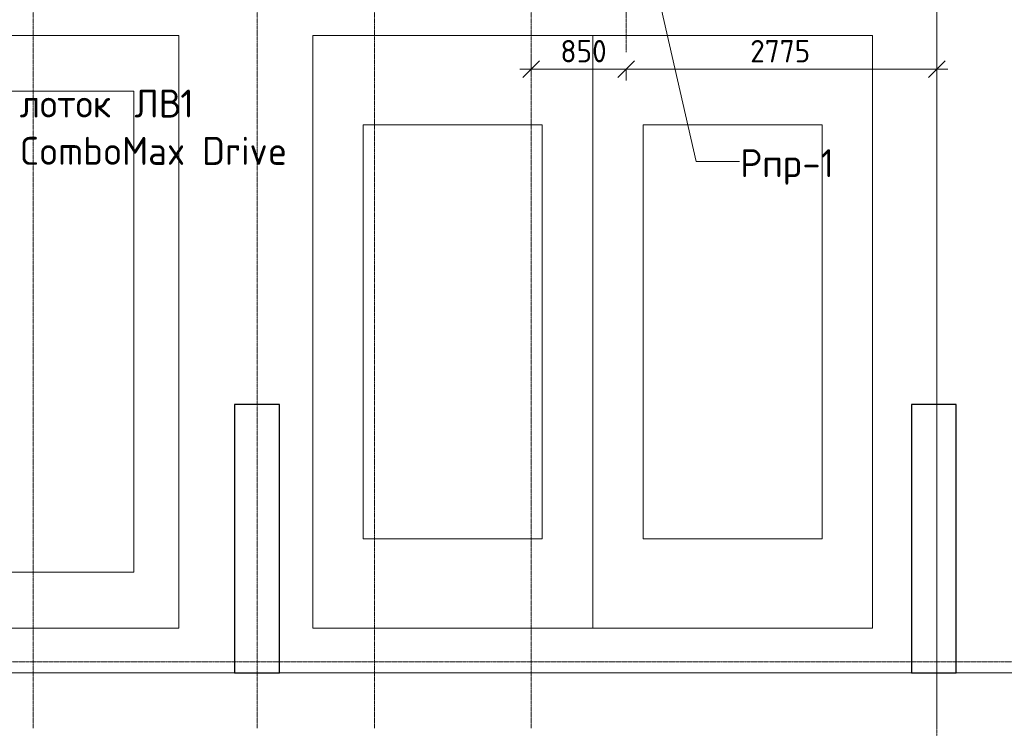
# Model space of a CAD drawing. Header units: millimetres. Extents: x 25887 to 100685, y -10965 to 131188.
# Tile 33 of 49: x 56904 to 65704, y 80105 to 86440. Entities that reach past the tile are written whole.
import ezdxf

# ---------------------------------------------------------------- set-up
doc = ezdxf.new("R2010")
doc.units = ezdxf.units.MM
doc.linetypes.add('4_ Штрихпунктир_ 10 х 2 мм', pattern=[14, 10, -2, 0, -2])
doc.linetypes.add('4_ Штрихпунктир_ 15 х 2 мм', pattern=[19, 15, -2, 0, -2])
for name, color, linetype, lineweight in [('A-ANNO-DIMS', 7, 'Continuous', 5), ('A-ANNO-DIMS-100', 7, 'Continuous', 5), ('A-DETL', 7, 'Continuous', 25), ('A-FLOR', 7, 'Continuous', 13), ('C-PRKG', 7, 'Continuous', 13), ('G-ANNO-TEXT', 7, 'Continuous', 5), ('M-EQPM-IDEN', 7, 'Continuous', 5), ('S-COLS', 7, 'Continuous', 25), ('S-GRID', 7, 'Continuous', 5)]:
    doc.layers.add(name, color=color, linetype=linetype, lineweight=lineweight)
doc.styles.add('GOST Common_2', font='GOST_Common.ttf', dxfattribs={"height": 200})
doc.styles.add('GOST Common_3', font='GOST_Common.ttf', dxfattribs={"height": 250})
doc.dimstyles.new('2_мм', dxfattribs={"dimscale": 304.8, "dimtxt": 201.142999, "dimasz": 0.492126, "dimexe": 0.328084, "dimexo": 0.492126, "dimgap": 0, "dimtad": 1, "dimdec": 0, "dimdsep": 46, "dimtxsty": 'GOST Common_2', "dimblk1": 'OBLIQUE', "dimblk2": 'OBLIQUE', "dimsah": 1, "dimcen": 0.09, "dimdle": 0.328084, "dimadec": 5, "dimazin": 2, "dimtfac": 1, "dimtdec": 4, "dimtix": 1, "dimtmove": 1, "dimatfit": 3, "dimfxl": 1, "dimtvp": 1, "dimtolj": 1, "dimtzin": 0, "dimarcsym": 2})
doc.dimstyles.new('2_мм_1', dxfattribs={"dimscale": 304.8, "dimtxt": 201.142999, "dimasz": 0.492126, "dimexe": 0.328084, "dimexo": 0.492126, "dimgap": 0, "dimtad": 1, "dimdec": 0, "dimdsep": 46, "dimtxsty": 'GOST Common_2', "dimblk1": 'OBLIQUE', "dimblk2": 'OBLIQUE', "dimsah": 1, "dimcen": 0.09, "dimdle": 0.328084, "dimadec": 5, "dimazin": 2, "dimtfac": 1, "dimtdec": 4, "dimtix": 1, "dimtmove": 0, "dimatfit": 3, "dimfxl": 1, "dimtvp": 1, "dimtolj": 1, "dimtzin": 0, "dimarcsym": 2})

# ---------------------------------------------------------------- blocks, each defined once
blk = doc.blocks.new('АР_Машиноместо - 4900x2400_М__5300х2500_-V22--02_Подвал_МП_часть Б')
at = {"layer": 'C-PRKG'}
for p, q in [((2500, 0), (0, 0)), ((0, 0), (0, -5300)), ((2500, 0), (2500, -5300)), ((450, -800), (450, -4500)), ((450, -800), (2050, -800)), ((2050, -800), (2050, -4500)), ((450, -4500), (2050, -4500)), ((2500, -5300), (0, -5300))]:
    blk.add_line(p, q, dxfattribs=at)
blk = doc.blocks.new('АР_Машиноместо - 4900x2400_М__5300х2500_-3113489--02_Подвал_МП_часть Б')
at = {"layer": 'C-PRKG'}
for p, q in [((2500, 5300), (0, 5300)), ((0, 0), (0, 5300)), ((2500, 0), (2500, 5300)), ((450, 4500), (2050, 4500)), ((450, 800), (450, 4500)), ((2050, 800), (2050, 4500)), ((450, 800), (2050, 800)), ((2500, 0), (0, 0))]:
    blk.add_line(p, q, dxfattribs=at)
blk = doc.blocks.new('АР_Машиноместо - 5300x2500_С-V23--02_Подвал_МП_часть Б')
at = {"layer": 'C-PRKG'}
for p, q in [((2500, 0), (0, 0)), ((0, 0), (0, -5300)), ((2500, 0), (2500, -5300)), ((400, -500), (400, -4800)), ((400, -500), (2100, -500)), ((2100, -500), (2100, -4800)), ((400, -4800), (2100, -4800)), ((2500, -5300), (0, -5300))]:
    blk.add_line(p, q, dxfattribs=at)
blk = doc.blocks.new('DIMBLOCK135--02_Подвал_МП_часть Б')
at = {"layer": 'A-ANNO-DIMS-100'}
for p, q in [((61475, 85953.1), (61475, 86097)), ((61375, 85997), (62325, 85997)), ((61475, 85997), (61475, 85953.1)), ((61636.6, 85997), (61900, 85997)), ((62155.9, 85997), (61636.6, 85997)), ((62325, 86000), (62325, 85897)), ((62325, 85997), (62325, 86000))]:
    blk.add_line(p, q, dxfattribs=at)
at = {"layer": 'A-ANNO-DIMS-100', "lineweight": 25}
for p, q in [((61475, 85997), (61550, 86072)), ((62325, 85997), (62400, 86072)), ((61475, 85997), (61400, 85922)), ((62325, 85997), (62250, 85922))]:
    blk.add_line(p, q, dxfattribs=at)
at = {"layer": 'A-ANNO-DIMS-100', "color": 0, "insert": (61736.6, 86258.4), "char_height": 200, "width": 503.198, "attachment_point": 1, "line_spacing_factor": 1.022761, "style": 'GOST Common_2'}
blk.add_mtext('850', dxfattribs=at)
blk = doc.blocks.new('_Oblique')
at = {"color": 0, "linetype": 'ByBlock', "lineweight": -2}
blk.add_line((-0.5, -0.5), (0.5, 0.5), dxfattribs=at)
blk = doc.blocks.new('DIMBLOCK136--02_Подвал_МП_часть Б')
at = {"layer": 'A-ANNO-DIMS-100', "lineweight": 25}
for p, q in [((62325, 85997), (62400, 86072)), ((65100, 85997), (65175, 86072)), ((62325, 85997), (62250, 85922)), ((65100, 85997), (65025, 85922))]:
    blk.add_line(p, q, dxfattribs=at)
at = {"layer": 'A-ANNO-DIMS-100'}
for p, q in [((65100, 85953.1), (65100, 86097)), ((62325, 86000), (62325, 85897)), ((62325, 85997), (62325, 86000)), ((62325, 85997), (65200, 85997)), ((65100, 85997), (65100, 85953.1))]:
    blk.add_line(p, q, dxfattribs=at)
at = {"layer": 'A-ANNO-DIMS-100', "color": 0, "insert": (63432.9, 86258.4), "char_height": 200, "width": 670.931, "attachment_point": 1, "line_spacing_factor": 1.022761, "style": 'GOST Common_2'}
blk.add_mtext('2775', dxfattribs=at)

msp = doc.modelspace()

# ---------------------------------------------------------------- linework, layer by layer
at = {"layer": 'A-DETL', "linetype": '4_ Штрихпунктир_ 15 х 2 мм', "lineweight": 5}
msp.add_line((62325, 86150), (62325, 88390), dxfattribs=at)
at = {"layer": 'A-FLOR'}
for p, q in [((52875, 80600), (58825, 80600)), ((52875, 80600), (58825, 80600)), ((59225, 80600), (64875, 80600)), ((65275, 80600), (72470, 80600))]:
    msp.add_line(p, q, dxfattribs=at)
at = {"layer": 'M-EQPM-IDEN'}
for p, q in [((62466.542284, 87294.22003), (62949.851075, 85171.331009)), ((62949.851075, 85171.331009), (63337.041698, 85171.331009))]:
    msp.add_line(p, q, dxfattribs=at)
at = {"layer": 'S-COLS'}
for p, q in [((58825, 83000), (58825, 80600)), ((59225, 83000), (58825, 83000)), ((59225, 80600), (59225, 83000)), ((64875, 83000), (64875, 80600)), ((65275, 83000), (64875, 83000)), ((65275, 80600), (65275, 83000)), ((58825, 80600), (59225, 80600)), ((64875, 80600), (65275, 80600))]:
    msp.add_line(p, q, dxfattribs=at)
at = {"layer": 'S-GRID', "linetype": '4_ Штрихпунктир_ 10 х 2 мм'}
for p, q in [((65100, 46823.416182), (65100, 130172)), ((57025, 80104.964717), (57025, 128910)), ((59025, 80104.964717), (59025, 128910)), ((60075, 80104.964717), (60075, 128910)), ((61475, 80104.964717), (61475, 128910)), ((65100, 80104.964717), (65100, 128910)), ((92609.679336, 80700), (27022.541867, 80700)), ((91551.922019, 80700), (27912.537886, 80700)), ((91551.922019, 80700), (27912.537886, 80700)), ((91551.922019, 80700), (27912.537886, 80700))]:
    msp.add_line(p, q, dxfattribs=at)

# ---------------------------------------------------------------- block references
at = {"layer": 'C-PRKG', "rotation": 180}
for name, p in [('АР_Машиноместо - 5300x2500_С-V23--02_Подвал_МП_часть Б', (58325, 81000)), ('АР_Машиноместо - 4900x2400_М__5300х2500_-V22--02_Подвал_МП_часть Б', (64525, 81000))]:
    msp.add_blockref(name, p, dxfattribs=at)
at = {"layer": 'C-PRKG'}
msp.add_blockref('АР_Машиноместо - 4900x2400_М__5300х2500_-3113489--02_Подвал_МП_часть Б', (59525, 81000), dxfattribs=at)

# ---------------------------------------------------------------- texts
at = {"layer": 'G-ANNO-TEXT', "char_height": 250, "attachment_point": 1, "style": 'GOST Common_3'}
for s, insert, width in [('\\fGOST Common|b0|i0|c204|p34|; ', (57843.590201, 85815.527116), 104.219375), ('ЛВ', (57929.579784, 85815.527116), 497.04625), ('1 ', (58339.683951, 85815.527116), 256.54), ('лоток', (56904.319367, 85815.527116), 1138.39625), ('ComboMax Drive', (56904.319367, 85392.193782), 2894.091875)]:
    msp.add_mtext(s, dxfattribs=dict(at, insert=insert, width=width))
at = {"layer": 'M-EQPM-IDEN', "char_height": 250, "attachment_point": 1, "style": 'GOST Common_3'}
for s, insert, width in [('Рпр', (63343.646175, 85282.258093), 673.4175), ('-1', (63899.271175, 85282.258093), 368.77625)]:
    msp.add_mtext(s, dxfattribs=dict(at, insert=insert, width=width))

# ---------------------------------------------------------------- dimensions: what is measured, and where the dimension line sits
at = {"layer": 'A-ANNO-DIMS'}
dim = msp.add_linear_dim(base=(62325, 85997.027456), p1=(61475, 86103.093473), p2=(62325, 86150), dimstyle='2_мм', override={"dimpost": '<>', "dimfxl": 851.293265}, dxfattribs=at)
dim.commit()
dim.dimension.update_dxf_attribs({"geometry": 'DIMBLOCK135--02_Подвал_МП_часть Б', "text_midpoint": (61988.1758, 86125.059784), "dimtype": 160})
dim = msp.add_linear_dim(base=(65100, 85997.027456), p1=(62325, 86150), p2=(65100, 86103.093473), dimstyle='2_мм_1', override={"dimpost": '<>', "dimfxl": 2775.396408}, dxfattribs=at)
dim.commit()
dim.dimension.update_dxf_attribs({"geometry": 'DIMBLOCK136--02_Подвал_МП_часть Б', "text_midpoint": (63712.5, 86097.027456)})

doc.saveas('drawing.dxf')
